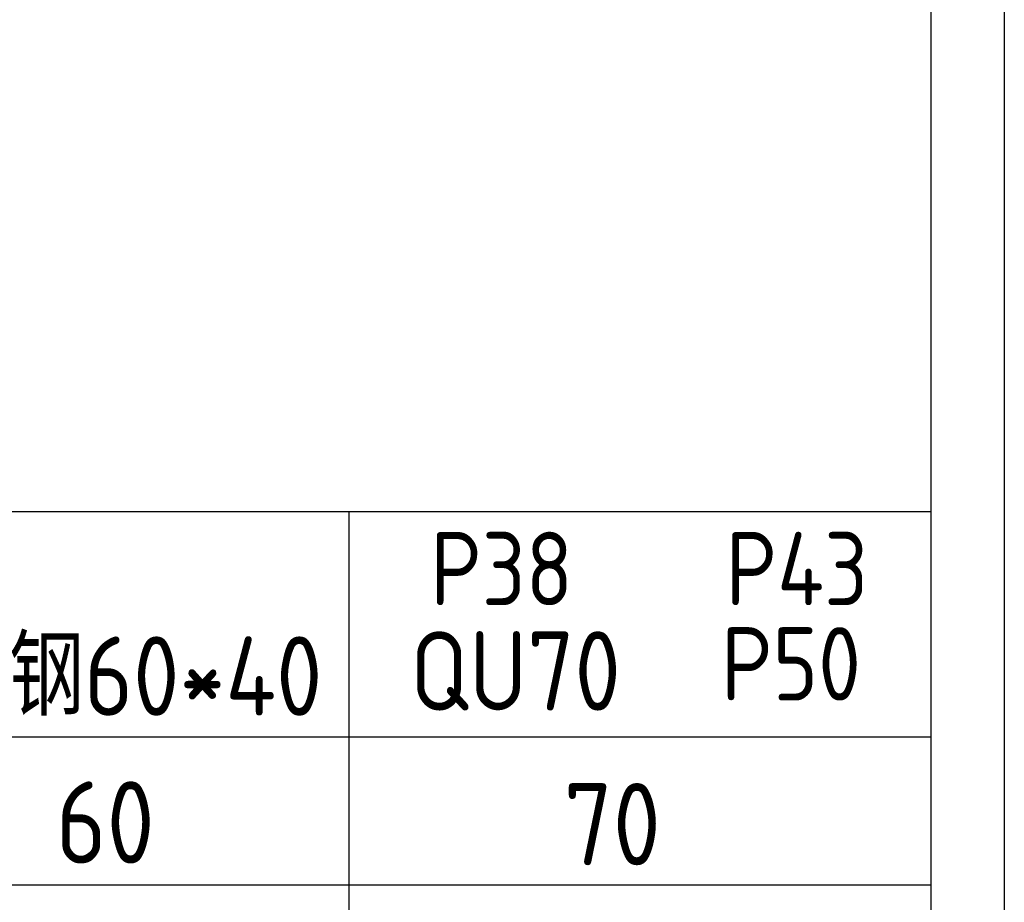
# Model space of a CAD drawing. Header units: millimetres. Extents: x -62 to 988, y -12 to 730.
# Tile 7 of 8: x 820 to 988, y 135 to 285. Entities that reach past the tile are written whole.
import ezdxf
from ezdxf.enums import TextEntityAlignment as Align

# ---------------------------------------------------------------- set-up
doc = ezdxf.new("R2010")
doc.units = ezdxf.units.MM
doc.header["$LTSCALE"] = 25
for name, color, linetype in [('2细线层', 4, 'Continuous'), ('图框层', 7, 'Continuous'), ('文字层', 3, 'Continuous')]:
    doc.layers.add(name, color=color, linetype=linetype)
doc.styles.add('PC_TEXTSTYLE', font='isocp.shx', dxfattribs={"width": 0.8, "bigfont": 'hzfs.shx'})

msp = doc.modelspace()

# ---------------------------------------------------------------- linework, layer by layer
for p, q in [((534.315, 201.404), (975, 201.404)), ((975, 201.404), (975, 112.5))]:
    msp.add_line(p, q)
at = {"layer": '2细线层'}
msp.add_line((987.5, 730), (987.5, -12.5), dxfattribs=at)
at = {"layer": '图框层'}
msp.add_line((975, 717.5), (975, 0), dxfattribs=at)
at = {"layer": '文字层'}
for p, q in [((875.731, 201.404), (875.731, 112.5)), ((534.315, 163.004), (975, 163.004)), ((534.315, 137.752), (975, 137.752))]:
    msp.add_line(p, q, dxfattribs=at)

# ---------------------------------------------------------------- texts
at = {"layer": '文字层', "style": 'PC_TEXTSTYLE', "width": 0.95}
for s, height, p in [('P38', 12.5, (901.788, 185.393)), ('P43', 12.5, (952.122, 185.393)), ('方钢60*40', 13.5, (838.104, 166.588)), ('P50', 12.5, (951.139, 169.17)), ('QU70', 13.5, (904.14, 167.459)), ('60', 14, (834.216, 141.392)), ('70 ', 14, (924.468, 141.095))]:
    msp.add_text(s, height=height, dxfattribs=at).set_placement(p, align=Align.CENTER)

doc.saveas('drawing.dxf')
